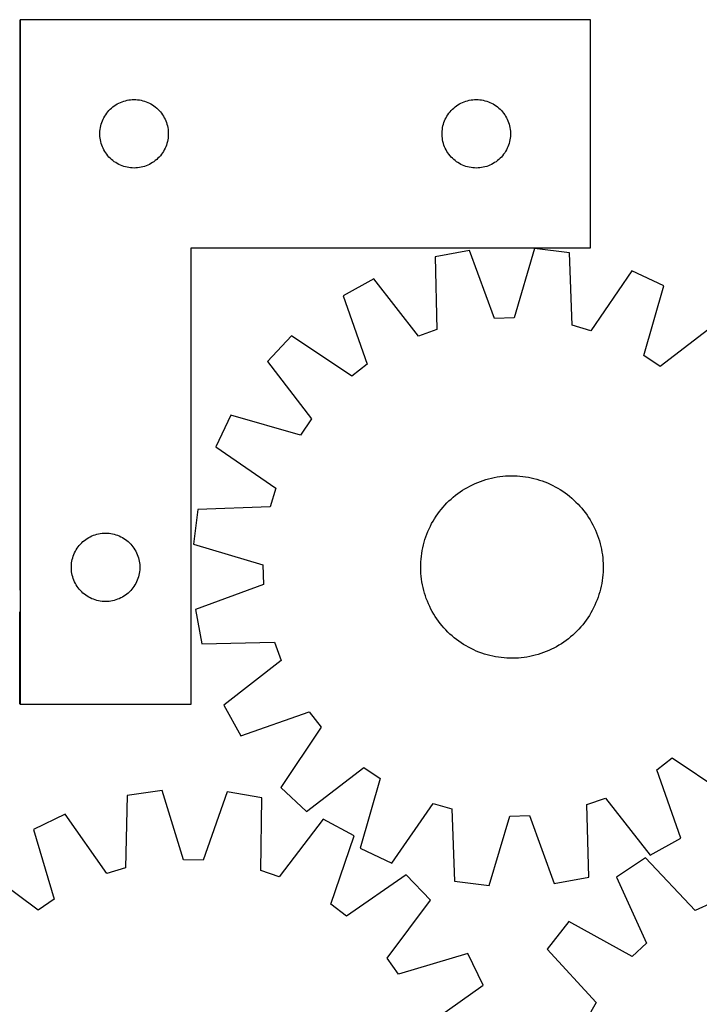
# Model space of a CAD drawing. Header units: millimetres. Extents: x 7 to 1491, y 7 to 2993.
# Tile 6 of 11: x 464 to 762, y 2562 to 2993. Entities that reach past the tile are written whole.
import ezdxf

# ---------------------------------------------------------------- set-up
doc = ezdxf.new("R2010")
doc.units = ezdxf.units.MM
doc.layers.add('COMMON', color=5, linetype='CONTINUOUS', true_color=0x0000ff)
doc.layers.add('CUT', color=7, linetype='CONTINUOUS', true_color=0x000000)

msp = doc.modelspace()

# ---------------------------------------------------------------- linework, layer by layer
at = {"layer": 'COMMON'}
for p, q in [((464.325769, 2993.308417), (464.325769, 2743.308417)), ((464.32577, 2693.308417), (464.32577, 2733.80036))]:
    msp.add_line(p, q, dxfattribs=at)
at = {"layer": 'CUT'}
for p, q in [((464.42577, 2993.308417), (464.42577, 2693.308417)), ((714.42577, 2993.308417), (464.42577, 2993.308417)), ((714.42577, 2893.308417), (714.42577, 2993.308417)), ((505.734454, 2955.533842), (506.375327, 2955.965051)), ((506.375327, 2955.965051), (507.037549, 2956.362696)), ((507.037549, 2956.362696), (507.719363, 2956.725724)), ((507.719363, 2956.725724), (508.418961, 2957.053171)), ((508.418961, 2957.053171), (509.134489, 2957.34417)), ((509.134489, 2957.34417), (509.864047, 2957.597948)), ((509.864047, 2957.597948), (510.605703, 2957.813833)), ((510.605703, 2957.813833), (511.357489, 2957.991253)), ((511.357489, 2957.991253), (512.117411, 2958.129736)), ((512.117411, 2958.129736), (512.883455, 2958.228915)), ((512.883455, 2958.228915), (513.653589, 2958.288529)), ((513.653589, 2958.288529), (514.42577, 2958.308417)), ((514.42577, 2958.308417), (515.197951, 2958.288529)), ((515.197951, 2958.288529), (515.968085, 2958.228915)), ((515.968085, 2958.228915), (516.734129, 2958.129736)), ((516.734129, 2958.129736), (517.494051, 2957.991253)), ((517.494051, 2957.991253), (518.245837, 2957.813833)), ((518.245837, 2957.813833), (518.987492, 2957.597948)), ((518.987492, 2957.597948), (519.717051, 2957.34417)), ((519.717051, 2957.34417), (520.432579, 2957.053171)), ((520.432579, 2957.053171), (521.132177, 2956.725724)), ((521.132177, 2956.725724), (521.813991, 2956.362696)), ((521.813991, 2956.362696), (522.476213, 2955.965051)), ((522.476213, 2955.965051), (523.117086, 2955.533842)), ((655.734454, 2955.533842), (656.375327, 2955.965051)), ((656.375327, 2955.965051), (657.037549, 2956.362696)), ((657.037549, 2956.362696), (657.719363, 2956.725724)), ((657.719363, 2956.725724), (658.418961, 2957.053171)), ((658.418961, 2957.053171), (659.134489, 2957.34417)), ((659.134489, 2957.34417), (659.864047, 2957.597948)), ((659.864047, 2957.597948), (660.605703, 2957.813833)), ((660.605703, 2957.813833), (661.357489, 2957.991253)), ((661.357489, 2957.991253), (662.117411, 2958.129736)), ((662.117411, 2958.129736), (662.883455, 2958.228915)), ((662.883455, 2958.228915), (663.653589, 2958.288529)), ((663.653589, 2958.288529), (664.42577, 2958.308417)), ((664.42577, 2958.308417), (665.197951, 2958.288529)), ((665.197951, 2958.288529), (665.968085, 2958.228915)), ((665.968085, 2958.228915), (666.734129, 2958.129736)), ((666.734129, 2958.129736), (667.494051, 2957.991253)), ((667.494051, 2957.991253), (668.245837, 2957.813833)), ((668.245837, 2957.813833), (668.987492, 2957.597948)), ((668.987492, 2957.597948), (669.717051, 2957.34417)), ((669.717051, 2957.34417), (670.432579, 2957.053171)), ((670.432579, 2957.053171), (671.132177, 2956.725724)), ((671.132177, 2956.725724), (671.813991, 2956.362696)), ((671.813991, 2956.362696), (672.476213, 2955.965051)), ((672.476213, 2955.965051), (673.117086, 2955.533842)), ((501.566051, 2951.030309), (501.980615, 2951.682073)), ((501.980615, 2951.682073), (502.428181, 2952.311631)), ((502.428181, 2952.311631), (502.907563, 2952.917315)), ((502.907563, 2952.917315), (503.417489, 2953.497517)), ((503.417489, 2953.497517), (503.956608, 2954.0507)), ((503.956608, 2954.0507), (504.523488, 2954.575396)), ((504.523488, 2954.575396), (505.116628, 2955.070214)), ((505.116628, 2955.070214), (505.734454, 2955.533842)), ((523.117086, 2955.533842), (523.734912, 2955.070214)), ((523.734912, 2955.070214), (524.328052, 2954.575396)), ((524.328052, 2954.575396), (524.894932, 2954.0507)), ((524.894932, 2954.0507), (525.43405, 2953.497517)), ((525.43405, 2953.497517), (525.943977, 2952.917315)), ((525.943977, 2952.917315), (526.423359, 2952.311631)), ((526.423359, 2952.311631), (526.870925, 2951.682073)), ((526.870925, 2951.682073), (527.285489, 2951.030309)), ((651.566051, 2951.030309), (651.980615, 2951.682073)), ((651.980615, 2951.682073), (652.428181, 2952.311631)), ((652.428181, 2952.311631), (652.907563, 2952.917315)), ((652.907563, 2952.917315), (653.417489, 2953.497517)), ((653.417489, 2953.497517), (653.956608, 2954.0507)), ((653.956608, 2954.0507), (654.523488, 2954.575396)), ((654.523488, 2954.575396), (655.116628, 2955.070214)), ((655.116628, 2955.070214), (655.734454, 2955.533842)), ((673.117086, 2955.533842), (673.734912, 2955.070214)), ((673.734912, 2955.070214), (674.328052, 2954.575396)), ((674.328052, 2954.575396), (674.894932, 2954.0507)), ((674.894932, 2954.0507), (675.43405, 2953.497517)), ((675.43405, 2953.497517), (675.943977, 2952.917315)), ((675.943977, 2952.917315), (676.423359, 2952.311631)), ((676.423359, 2952.311631), (676.870925, 2951.682073)), ((676.870925, 2951.682073), (677.285489, 2951.030309)), ((499.826804, 2946.753733), (500.023522, 2947.500702)), ((500.023522, 2947.500702), (500.258432, 2948.236553)), ((500.258432, 2948.236553), (500.53091, 2948.959336)), ((500.53091, 2948.959336), (500.840236, 2949.667133)), ((500.840236, 2949.667133), (501.185588, 2950.358068)), ((501.185588, 2950.358068), (501.566051, 2951.030309)), ((527.285489, 2951.030309), (527.665952, 2950.358068)), ((527.665952, 2950.358068), (528.011304, 2949.667133)), ((528.011304, 2949.667133), (528.320629, 2948.959336)), ((528.320629, 2948.959336), (528.593108, 2948.236553)), ((528.593108, 2948.236553), (528.828018, 2947.500702)), ((528.828018, 2947.500702), (529.024736, 2946.753733)), ((649.826804, 2946.753733), (650.023522, 2947.500702)), ((650.023522, 2947.500702), (650.258432, 2948.236553)), ((650.258432, 2948.236553), (650.53091, 2948.959336)), ((650.53091, 2948.959336), (650.840236, 2949.667133)), ((650.840236, 2949.667133), (651.185588, 2950.358068)), ((651.185588, 2950.358068), (651.566051, 2951.030309)), ((677.285489, 2951.030309), (677.665952, 2950.358068)), ((677.665952, 2950.358068), (678.011304, 2949.667133)), ((678.011304, 2949.667133), (678.320629, 2948.959336)), ((678.320629, 2948.959336), (678.593108, 2948.236553)), ((678.593108, 2948.236553), (678.828018, 2947.500702)), ((678.828018, 2947.500702), (679.024736, 2946.753733)), ((499.430743, 2943.694636), (499.470507, 2944.466049)), ((499.430743, 2942.922199), (499.430743, 2943.694636)), ((499.470507, 2944.466049), (499.54993, 2945.234393)), ((499.54993, 2945.234393), (499.668801, 2945.997629)), ((499.668801, 2945.997629), (499.826804, 2946.753733)), ((529.024736, 2946.753733), (529.182739, 2945.997629)), ((529.182739, 2945.997629), (529.30161, 2945.234393)), ((529.30161, 2945.234393), (529.381033, 2944.466049)), ((529.381033, 2944.466049), (529.420797, 2943.694636)), ((529.420797, 2943.694636), (529.420797, 2942.922199)), ((649.430743, 2943.694636), (649.470507, 2944.466049)), ((649.430743, 2942.922199), (649.430743, 2943.694636)), ((649.470507, 2944.466049), (649.54993, 2945.234393)), ((649.54993, 2945.234393), (649.668801, 2945.997629)), ((649.668801, 2945.997629), (649.826804, 2946.753733)), ((679.024736, 2946.753733), (679.182739, 2945.997629)), ((679.182739, 2945.997629), (679.30161, 2945.234393)), ((679.30161, 2945.234393), (679.381033, 2944.466049)), ((679.381033, 2944.466049), (679.420797, 2943.694636)), ((679.420797, 2943.694636), (679.420797, 2942.922199)), ((499.470507, 2942.150785), (499.430743, 2942.922199)), ((499.54993, 2941.382442), (499.470507, 2942.150785)), ((499.668801, 2940.619206), (499.54993, 2941.382442)), ((499.826804, 2939.863101), (499.668801, 2940.619206)), ((500.023522, 2939.116133), (499.826804, 2939.863101)), ((500.258432, 2938.380282), (500.023522, 2939.116133)), ((528.828018, 2939.116133), (528.593108, 2938.380282)), ((529.024736, 2939.863101), (528.828018, 2939.116133)), ((529.182739, 2940.619206), (529.024736, 2939.863101)), ((529.30161, 2941.382442), (529.182739, 2940.619206)), ((529.381033, 2942.150785), (529.30161, 2941.382442)), ((529.420797, 2942.922199), (529.381033, 2942.150785)), ((649.470507, 2942.150785), (649.430743, 2942.922199)), ((649.54993, 2941.382442), (649.470507, 2942.150785)), ((649.668801, 2940.619206), (649.54993, 2941.382442)), ((649.826804, 2939.863101), (649.668801, 2940.619206)), ((650.023522, 2939.116133), (649.826804, 2939.863101)), ((650.258432, 2938.380282), (650.023522, 2939.116133)), ((678.828018, 2939.116133), (678.593108, 2938.380282)), ((679.024736, 2939.863101), (678.828018, 2939.116133)), ((679.182739, 2940.619206), (679.024736, 2939.863101)), ((679.30161, 2941.382442), (679.182739, 2940.619206)), ((679.381033, 2942.150785), (679.30161, 2941.382442)), ((679.420797, 2942.922199), (679.381033, 2942.150785)), ((500.53091, 2937.657499), (500.258432, 2938.380282)), ((500.840236, 2936.949701), (500.53091, 2937.657499)), ((501.185588, 2936.258766), (500.840236, 2936.949701)), ((501.566051, 2935.586525), (501.185588, 2936.258766)), ((501.980615, 2934.934761), (501.566051, 2935.586525)), ((502.428181, 2934.305203), (501.980615, 2934.934761)), ((526.870925, 2934.934761), (526.423359, 2934.305203)), ((527.285489, 2935.586525), (526.870925, 2934.934761)), ((527.665952, 2936.258766), (527.285489, 2935.586525)), ((528.011304, 2936.949701), (527.665952, 2936.258766)), ((528.320629, 2937.657499), (528.011304, 2936.949701)), ((528.593108, 2938.380282), (528.320629, 2937.657499)), ((650.53091, 2937.657499), (650.258432, 2938.380282)), ((650.840236, 2936.949701), (650.53091, 2937.657499)), ((651.185588, 2936.258766), (650.840236, 2936.949701)), ((651.566051, 2935.586525), (651.185588, 2936.258766)), ((651.980615, 2934.934761), (651.566051, 2935.586525)), ((652.428181, 2934.305203), (651.980615, 2934.934761)), ((676.870925, 2934.934761), (676.423359, 2934.305203)), ((677.285489, 2935.586525), (676.870925, 2934.934761)), ((677.665952, 2936.258766), (677.285489, 2935.586525)), ((678.011304, 2936.949701), (677.665952, 2936.258766)), ((678.320629, 2937.657499), (678.011304, 2936.949701)), ((678.593108, 2938.380282), (678.320629, 2937.657499)), ((502.907563, 2933.69952), (502.428181, 2934.305203)), ((503.417489, 2933.119317), (502.907563, 2933.69952)), ((503.956608, 2932.566134), (503.417489, 2933.119317)), ((504.523488, 2932.041438), (503.956608, 2932.566134)), ((505.116628, 2931.54662), (504.523488, 2932.041438)), ((505.734454, 2931.082992), (505.116628, 2931.54662)), ((506.375327, 2930.651784), (505.734454, 2931.082992)), ((507.037549, 2930.254139), (506.375327, 2930.651784)), ((507.719363, 2929.891111), (507.037549, 2930.254139)), ((521.813991, 2930.254139), (521.132177, 2929.891111)), ((522.476213, 2930.651784), (521.813991, 2930.254139)), ((523.117086, 2931.082992), (522.476213, 2930.651784)), ((523.734912, 2931.54662), (523.117086, 2931.082992)), ((524.328052, 2932.041438), (523.734912, 2931.54662)), ((524.894932, 2932.566134), (524.328052, 2932.041438)), ((525.43405, 2933.119317), (524.894932, 2932.566134)), ((525.943977, 2933.69952), (525.43405, 2933.119317)), ((526.423359, 2934.305203), (525.943977, 2933.69952)), ((652.907563, 2933.69952), (652.428181, 2934.305203)), ((653.417489, 2933.119317), (652.907563, 2933.69952)), ((653.956608, 2932.566134), (653.417489, 2933.119317)), ((654.523488, 2932.041438), (653.956608, 2932.566134)), ((655.116628, 2931.54662), (654.523488, 2932.041438)), ((655.734454, 2931.082992), (655.116628, 2931.54662)), ((656.375327, 2930.651784), (655.734454, 2931.082992)), ((657.037549, 2930.254139), (656.375327, 2930.651784)), ((657.719363, 2929.891111), (657.037549, 2930.254139)), ((671.813991, 2930.254139), (671.132177, 2929.891111)), ((672.476213, 2930.651784), (671.813991, 2930.254139)), ((673.117086, 2931.082992), (672.476213, 2930.651784)), ((673.734912, 2931.54662), (673.117086, 2931.082992)), ((674.328052, 2932.041438), (673.734912, 2931.54662)), ((674.894932, 2932.566134), (674.328052, 2932.041438)), ((675.43405, 2933.119317), (674.894932, 2932.566134)), ((675.943977, 2933.69952), (675.43405, 2933.119317)), ((676.423359, 2934.305203), (675.943977, 2933.69952)), ((508.418961, 2929.563664), (507.719363, 2929.891111)), ((509.134489, 2929.272665), (508.418961, 2929.563664)), ((509.864047, 2929.018887), (509.134489, 2929.272665)), ((510.605703, 2928.803001), (509.864047, 2929.018887)), ((511.357489, 2928.625582), (510.605703, 2928.803001)), ((512.117411, 2928.487099), (511.357489, 2928.625582)), ((512.883455, 2928.387919), (512.117411, 2928.487099)), ((513.653589, 2928.328306), (512.883455, 2928.387919)), ((514.42577, 2928.308417), (513.653589, 2928.328306)), ((515.197951, 2928.328306), (514.42577, 2928.308417)), ((515.968085, 2928.387919), (515.197951, 2928.328306)), ((516.734129, 2928.487099), (515.968085, 2928.387919)), ((517.494051, 2928.625582), (516.734129, 2928.487099)), ((518.245837, 2928.803001), (517.494051, 2928.625582)), ((518.987492, 2929.018887), (518.245837, 2928.803001)), ((519.717051, 2929.272665), (518.987492, 2929.018887)), ((520.432579, 2929.563664), (519.717051, 2929.272665)), ((521.132177, 2929.891111), (520.432579, 2929.563664)), ((658.418961, 2929.563664), (657.719363, 2929.891111)), ((659.134489, 2929.272665), (658.418961, 2929.563664)), ((659.864047, 2929.018887), (659.134489, 2929.272665)), ((660.605703, 2928.803001), (659.864047, 2929.018887)), ((661.357489, 2928.625582), (660.605703, 2928.803001)), ((662.117411, 2928.487099), (661.357489, 2928.625582)), ((662.883455, 2928.387919), (662.117411, 2928.487099)), ((663.653589, 2928.328306), (662.883455, 2928.387919)), ((664.42577, 2928.308417), (663.653589, 2928.328306)), ((665.197951, 2928.328306), (664.42577, 2928.308417)), ((665.968085, 2928.387919), (665.197951, 2928.328306)), ((666.734129, 2928.487099), (665.968085, 2928.387919)), ((667.494051, 2928.625582), (666.734129, 2928.487099)), ((668.245837, 2928.803001), (667.494051, 2928.625582)), ((668.987492, 2929.018887), (668.245837, 2928.803001)), ((669.717051, 2929.272665), (668.987492, 2929.018887)), ((670.432579, 2929.563664), (669.717051, 2929.272665)), ((671.132177, 2929.891111), (670.432579, 2929.563664)), ((539.42577, 2693.308417), (539.42577, 2893.308417)), ((539.42577, 2893.308417), (714.42577, 2893.308417)), ((661.488378, 2892.197009), (646.373531, 2889.320913)), ((672.399158, 2862.36532), (661.488378, 2892.197009)), ((690.013554, 2893.080296), (680.969394, 2862.630699)), ((705.27739, 2891.144881), (690.013554, 2893.080296)), ((646.373531, 2889.320913), (647.181466, 2857.566827)), ((706.43566, 2859.401642), (705.27739, 2891.144881)), ((732.679395, 2883.170172), (714.668445, 2857.005684)), ((746.59809, 2876.612698), (732.679395, 2883.170172)), ((619.517427, 2879.666093), (606.031116, 2872.260019)), ((639.112694, 2854.666088), (619.517427, 2879.666093)), ((737.89047, 2846.06516), (746.59809, 2876.612698)), ((606.031116, 2872.260019), (616.61206, 2842.309754)), ((680.969394, 2862.630699), (672.399158, 2862.36532)), ((647.181466, 2857.566827), (639.112694, 2854.666088)), ((714.668445, 2857.005684), (706.43566, 2859.401642)), ((770.194625, 2860.560615), (744.979922, 2841.242397)), ((583.472947, 2854.778747), (572.935305, 2843.567652)), ((609.83458, 2837.0576), (583.472947, 2854.778747)), ((744.979922, 2841.242397), (737.89047, 2846.06516)), ((572.935305, 2843.567652), (592.253522, 2818.35295)), ((616.61206, 2842.309754), (609.83458, 2837.0576)), ((556.883222, 2819.971118), (550.325748, 2806.052423)), ((587.43076, 2811.263497), (556.883222, 2819.971118)), ((592.253522, 2818.35295), (587.43076, 2811.263497)), ((550.325748, 2806.052423), (576.490236, 2788.041473)), ((668.618119, 2791.762665), (669.827683, 2792.103196)), ((669.827683, 2792.103196), (671.047347, 2792.405566)), ((671.047347, 2792.405566), (672.275906, 2792.669476)), ((672.275906, 2792.669476), (673.512149, 2792.894665)), ((673.512149, 2792.894665), (674.754855, 2793.080912)), ((674.754855, 2793.080912), (676.002799, 2793.228033)), ((676.002799, 2793.228033), (677.254747, 2793.335883)), ((677.254747, 2793.335883), (678.509466, 2793.404354)), ((678.509466, 2793.404354), (679.765716, 2793.433381)), ((679.765716, 2793.433381), (681.022258, 2793.422933)), ((681.022258, 2793.422933), (682.277851, 2793.373021)), ((682.277851, 2793.373021), (683.531258, 2793.283695)), ((683.531258, 2793.283695), (684.78124, 2793.155042)), ((684.78124, 2793.155042), (686.026564, 2792.98719)), ((686.026564, 2792.98719), (687.266002, 2792.780304)), ((687.266002, 2792.780304), (688.498329, 2792.534589)), ((688.498329, 2792.534589), (689.72233, 2792.250286)), ((689.72233, 2792.250286), (690.936797, 2791.927678)), ((576.490236, 2788.041473), (574.094277, 2779.808687)), ((658.379267, 2787.048207), (659.445798, 2787.712675)), ((659.445798, 2787.712675), (660.532675, 2788.343314)), ((660.532675, 2788.343314), (661.638825, 2788.939502)), ((661.638825, 2788.939502), (662.763155, 2789.500651)), ((662.763155, 2789.500651), (663.904557, 2790.026207)), ((663.904557, 2790.026207), (665.061903, 2790.515651)), ((665.061903, 2790.515651), (666.234053, 2790.968501)), ((666.234053, 2790.968501), (667.419848, 2791.384309)), ((667.419848, 2791.384309), (668.618119, 2791.762665)), ((690.936797, 2791.927678), (692.140532, 2791.56708)), ((692.140532, 2791.56708), (693.332346, 2791.168851)), ((693.332346, 2791.168851), (694.511063, 2790.733382)), ((694.511063, 2790.733382), (695.67552, 2790.261104)), ((695.67552, 2790.261104), (696.824567, 2789.752483)), ((696.824567, 2789.752483), (697.957072, 2789.208019)), ((697.957072, 2789.208019), (699.071916, 2788.628252)), ((699.071916, 2788.628252), (700.167999, 2788.013753)), ((700.167999, 2788.013753), (701.244239, 2787.365128)), ((653.387864, 2783.242526), (654.337319, 2784.065655)), ((654.337319, 2784.065655), (655.312161, 2784.858555)), ((655.312161, 2784.858555), (656.311428, 2785.620443)), ((656.311428, 2785.620443), (657.334133, 2786.350567)), ((657.334133, 2786.350567), (658.379267, 2787.048207)), ((701.244239, 2787.365128), (702.299574, 2786.683018)), ((702.299574, 2786.683018), (703.332963, 2785.968095)), ((703.332963, 2785.968095), (704.343385, 2785.221066)), ((704.343385, 2785.221066), (705.329845, 2784.442667)), ((705.329845, 2784.442667), (706.291367, 2783.633667)), ((706.291367, 2783.633667), (707.227004, 2782.794863)), ((574.094277, 2779.808687), (542.351039, 2778.650418)), ((649.053253, 2778.702872), (649.862253, 2779.664395)), ((649.862253, 2779.664395), (650.701057, 2780.600031)), ((650.701057, 2780.600031), (651.568835, 2781.508859)), ((651.568835, 2781.508859), (652.464732, 2782.389981)), ((652.464732, 2782.389981), (653.387864, 2783.242526)), ((707.227004, 2782.794863), (708.135831, 2781.927085)), ((708.135831, 2781.927085), (709.016953, 2781.031188)), ((709.016953, 2781.031188), (709.869499, 2780.108056)), ((709.869499, 2780.108056), (710.692628, 2779.158601)), ((710.692628, 2779.158601), (711.485528, 2778.183759)), ((542.351039, 2778.650418), (540.415624, 2763.386581)), ((646.130792, 2774.617266), (646.812902, 2775.672601)), ((646.812902, 2775.672601), (647.527825, 2776.70599)), ((647.527825, 2776.70599), (648.274854, 2777.716413)), ((648.274854, 2777.716413), (649.053253, 2778.702872)), ((711.485528, 2778.183759), (712.247415, 2777.184492)), ((712.247415, 2777.184492), (712.97754, 2776.161787)), ((712.97754, 2776.161787), (713.67518, 2775.116653)), ((713.67518, 2775.116653), (714.339647, 2774.050121)), ((643.743437, 2770.197595), (644.2879, 2771.3301)), ((644.2879, 2771.3301), (644.867668, 2772.444944)), ((644.867668, 2772.444944), (645.482167, 2773.541026)), ((645.482167, 2773.541026), (646.130792, 2774.617266)), ((714.339647, 2774.050121), (714.970286, 2772.963245)), ((714.970286, 2772.963245), (715.566474, 2771.857095)), ((715.566474, 2771.857095), (716.127623, 2770.732765)), ((716.127623, 2770.732765), (716.653179, 2769.591363)), ((493.875327, 2765.965051), (494.537549, 2766.362696)), ((494.537549, 2766.362696), (495.219363, 2766.725724)), ((495.219363, 2766.725724), (495.918961, 2767.053171)), ((495.918961, 2767.053171), (496.634489, 2767.34417)), ((496.634489, 2767.34417), (497.364047, 2767.597948)), ((497.364047, 2767.597948), (498.105703, 2767.813833)), ((498.105703, 2767.813833), (498.857489, 2767.991253)), ((498.857489, 2767.991253), (499.617411, 2768.129736)), ((499.617411, 2768.129736), (500.383455, 2768.228915)), ((500.383455, 2768.228915), (501.153589, 2768.288529)), ((501.153589, 2768.288529), (501.92577, 2768.308417)), ((501.92577, 2768.308417), (502.697951, 2768.288529)), ((502.697951, 2768.288529), (503.468085, 2768.228915)), ((503.468085, 2768.228915), (504.234129, 2768.129736)), ((504.234129, 2768.129736), (504.994051, 2767.991253)), ((504.994051, 2767.991253), (505.745837, 2767.813833)), ((505.745837, 2767.813833), (506.487492, 2767.597948)), ((506.487492, 2767.597948), (507.217051, 2767.34417)), ((507.217051, 2767.34417), (507.932579, 2767.053171)), ((507.932579, 2767.053171), (508.632177, 2766.725724)), ((508.632177, 2766.725724), (509.313991, 2766.362696)), ((509.313991, 2766.362696), (509.976213, 2765.965051)), ((641.928839, 2765.513559), (642.327069, 2766.705373)), ((642.327069, 2766.705373), (642.762538, 2767.88409)), ((642.762538, 2767.88409), (643.234816, 2769.048547)), ((643.234816, 2769.048547), (643.743437, 2770.197595)), ((716.653179, 2769.591363), (717.142623, 2768.434017)), ((717.142623, 2768.434017), (717.595473, 2767.261867)), ((717.595473, 2767.261867), (718.011281, 2766.076072)), ((718.011281, 2766.076072), (718.389638, 2764.877801)), ((489.480615, 2761.682073), (489.928181, 2762.311631)), ((489.928181, 2762.311631), (490.407563, 2762.917315)), ((490.407563, 2762.917315), (490.917489, 2763.497517)), ((490.917489, 2763.497517), (491.456608, 2764.0507)), ((491.456608, 2764.0507), (492.023488, 2764.575396)), ((492.023488, 2764.575396), (492.616628, 2765.070214)), ((492.616628, 2765.070214), (493.234454, 2765.533842)), ((493.234454, 2765.533842), (493.875327, 2765.965051)), ((509.976213, 2765.965051), (510.617086, 2765.533842)), ((510.617086, 2765.533842), (511.234912, 2765.070214)), ((511.234912, 2765.070214), (511.828052, 2764.575396)), ((511.828052, 2764.575396), (512.394932, 2764.0507)), ((512.394932, 2764.0507), (512.93405, 2763.497517)), ((512.93405, 2763.497517), (513.443977, 2762.917315)), ((513.443977, 2762.917315), (513.923359, 2762.311631)), ((513.923359, 2762.311631), (514.370925, 2761.682073)), ((540.415624, 2763.386581), (570.865221, 2754.342421)), ((640.715616, 2760.639029), (640.961331, 2761.871357)), ((640.961331, 2761.871357), (641.245633, 2763.095358)), ((641.245633, 2763.095358), (641.568242, 2764.309825)), ((641.568242, 2764.309825), (641.928839, 2765.513559)), ((718.389638, 2764.877801), (718.730169, 2763.668237)), ((718.730169, 2763.668237), (719.032538, 2762.448573)), ((719.032538, 2762.448573), (719.296448, 2761.220014)), ((487.326804, 2756.753733), (487.523522, 2757.500702)), ((487.523522, 2757.500702), (487.758432, 2758.236553)), ((487.758432, 2758.236553), (488.03091, 2758.959336)), ((488.03091, 2758.959336), (488.340236, 2759.667133)), ((488.340236, 2759.667133), (488.685588, 2760.358068)), ((488.685588, 2760.358068), (489.066051, 2761.030309)), ((489.066051, 2761.030309), (489.480615, 2761.682073)), ((514.370925, 2761.682073), (514.785489, 2761.030309)), ((514.785489, 2761.030309), (515.165952, 2760.358068)), ((515.165952, 2760.358068), (515.511304, 2759.667133)), ((515.511304, 2759.667133), (515.820629, 2758.959336)), ((515.820629, 2758.959336), (516.093108, 2758.236553)), ((516.093108, 2758.236553), (516.328018, 2757.500702)), ((516.328018, 2757.500702), (516.524736, 2756.753733)), ((640.212225, 2756.904285), (640.340878, 2758.154268)), ((640.340878, 2758.154268), (640.50873, 2759.399592)), ((640.50873, 2759.399592), (640.715616, 2760.639029)), ((719.296448, 2761.220014), (719.521638, 2759.983771)), ((719.521638, 2759.983771), (719.707885, 2758.741065)), ((719.707885, 2758.741065), (719.855006, 2757.493121)), ((719.855006, 2757.493121), (719.962855, 2756.241173)), ((486.930743, 2753.694636), (486.970507, 2754.466049)), ((486.930743, 2752.922199), (486.930743, 2753.694636)), ((486.970507, 2754.466049), (487.04993, 2755.234393)), ((487.04993, 2755.234393), (487.168801, 2755.997629)), ((487.168801, 2755.997629), (487.326804, 2756.753733)), ((516.524736, 2756.753733), (516.682739, 2755.997629)), ((516.682739, 2755.997629), (516.80161, 2755.234393)), ((516.80161, 2755.234393), (516.881033, 2754.466049)), ((516.881033, 2754.466049), (516.920797, 2753.694636)), ((516.920797, 2753.694636), (516.920797, 2752.922199)), ((570.865221, 2754.342421), (571.1306, 2745.772185)), ((640.062539, 2753.138743), (640.072987, 2754.395285)), ((640.091565, 2751.882493), (640.062539, 2753.138743)), ((640.072987, 2754.395285), (640.122899, 2755.650879)), ((640.122899, 2755.650879), (640.212225, 2756.904285)), ((719.962855, 2756.241173), (720.031327, 2754.986454)), ((720.031327, 2754.986454), (720.060353, 2753.730204)), ((720.060353, 2753.730204), (720.049905, 2752.473662)), ((486.970507, 2752.150785), (486.930743, 2752.922199)), ((487.04993, 2751.382442), (486.970507, 2752.150785)), ((487.168801, 2750.619206), (487.04993, 2751.382442)), ((487.326804, 2749.863101), (487.168801, 2750.619206)), ((487.523522, 2749.116133), (487.326804, 2749.863101)), ((487.758432, 2748.380282), (487.523522, 2749.116133)), ((516.328018, 2749.116133), (516.093108, 2748.380282)), ((516.524736, 2749.863101), (516.328018, 2749.116133)), ((516.682739, 2750.619206), (516.524736, 2749.863101)), ((516.80161, 2751.382442), (516.682739, 2750.619206)), ((516.881033, 2752.150785), (516.80161, 2751.382442)), ((516.920797, 2752.922199), (516.881033, 2752.150785)), ((640.160037, 2750.627775), (640.091565, 2751.882493)), ((640.267887, 2749.375826), (640.160037, 2750.627775)), ((640.415008, 2748.127883), (640.267887, 2749.375826)), ((719.910667, 2749.964662), (719.782014, 2748.71468)), ((719.999993, 2751.218068), (719.910667, 2749.964662)), ((720.049905, 2752.473662), (719.999993, 2751.218068)), ((488.03091, 2747.657499), (487.758432, 2748.380282)), ((488.340236, 2746.949701), (488.03091, 2747.657499)), ((488.685588, 2746.258766), (488.340236, 2746.949701)), ((489.066051, 2745.586525), (488.685588, 2746.258766)), ((489.480615, 2744.934761), (489.066051, 2745.586525)), ((489.928181, 2744.305203), (489.480615, 2744.934761)), ((514.370925, 2744.934761), (513.923359, 2744.305203)), ((514.785489, 2745.586525), (514.370925, 2744.934761)), ((515.165952, 2746.258766), (514.785489, 2745.586525)), ((515.511304, 2746.949701), (515.165952, 2746.258766)), ((515.820629, 2747.657499), (515.511304, 2746.949701)), ((516.093108, 2748.380282), (515.820629, 2747.657499)), ((571.1306, 2745.772185), (541.298911, 2734.861406)), ((640.601255, 2746.885177), (640.415008, 2748.127883)), ((640.826444, 2745.648934), (640.601255, 2746.885177)), ((641.090354, 2744.420374), (640.826444, 2745.648934)), ((719.161561, 2744.997591), (718.877259, 2743.77359)), ((719.407277, 2746.229918), (719.161561, 2744.997591)), ((719.614162, 2747.469356), (719.407277, 2746.229918)), ((719.782014, 2748.71468), (719.614162, 2747.469356)), ((490.407563, 2743.69952), (489.928181, 2744.305203)), ((490.917489, 2743.119317), (490.407563, 2743.69952)), ((491.456608, 2742.566134), (490.917489, 2743.119317)), ((492.023488, 2742.041438), (491.456608, 2742.566134)), ((492.616628, 2741.54662), (492.023488, 2742.041438)), ((493.234454, 2741.082992), (492.616628, 2741.54662)), ((493.875327, 2740.651784), (493.234454, 2741.082992)), ((494.537549, 2740.254139), (493.875327, 2740.651784)), ((495.219363, 2739.891111), (494.537549, 2740.254139)), ((509.313991, 2740.254139), (508.632177, 2739.891111)), ((509.976213, 2740.651784), (509.313991, 2740.254139)), ((510.617086, 2741.082992), (509.976213, 2740.651784)), ((511.234912, 2741.54662), (510.617086, 2741.082992)), ((511.828052, 2742.041438), (511.234912, 2741.54662)), ((512.394932, 2742.566134), (511.828052, 2742.041438)), ((512.93405, 2743.119317), (512.394932, 2742.566134)), ((513.443977, 2743.69952), (512.93405, 2743.119317)), ((513.923359, 2744.305203), (513.443977, 2743.69952)), ((641.392724, 2743.200711), (641.090354, 2744.420374)), ((641.733255, 2741.991146), (641.392724, 2743.200711)), ((642.111611, 2740.792875), (641.733255, 2741.991146)), ((642.527419, 2739.60708), (642.111611, 2740.792875)), ((718.194053, 2741.355388), (717.795823, 2740.163574)), ((718.55465, 2742.559123), (718.194053, 2741.355388)), ((718.877259, 2743.77359), (718.55465, 2742.559123)), ((495.918961, 2739.563664), (495.219363, 2739.891111)), ((496.634489, 2739.272665), (495.918961, 2739.563664)), ((497.364047, 2739.018887), (496.634489, 2739.272665)), ((498.105703, 2738.803001), (497.364047, 2739.018887)), ((498.857489, 2738.625582), (498.105703, 2738.803001)), ((499.617411, 2738.487099), (498.857489, 2738.625582)), ((500.383455, 2738.387919), (499.617411, 2738.487099)), ((501.153589, 2738.328306), (500.383455, 2738.387919)), ((501.92577, 2738.308417), (501.153589, 2738.328306)), ((502.697951, 2738.328306), (501.92577, 2738.308417)), ((503.468085, 2738.387919), (502.697951, 2738.328306)), ((504.234129, 2738.487099), (503.468085, 2738.387919)), ((504.994051, 2738.625582), (504.234129, 2738.487099)), ((505.745837, 2738.803001), (504.994051, 2738.625582)), ((506.487492, 2739.018887), (505.745837, 2738.803001)), ((507.217051, 2739.272665), (506.487492, 2739.018887)), ((507.932579, 2739.563664), (507.217051, 2739.272665)), ((508.632177, 2739.891111), (507.932579, 2739.563664)), ((642.980269, 2738.434931), (642.527419, 2739.60708)), ((643.469713, 2737.277584), (642.980269, 2738.434931)), ((643.995269, 2736.136183), (643.469713, 2737.277584)), ((644.556418, 2735.011852), (643.995269, 2736.136183)), ((716.379455, 2736.671352), (715.834992, 2735.538848)), ((716.888077, 2737.8204), (716.379455, 2736.671352)), ((717.360355, 2738.984857), (716.888077, 2737.8204)), ((717.795823, 2740.163574), (717.360355, 2738.984857)), ((541.298911, 2734.861406), (544.175007, 2719.746558)), ((645.152606, 2733.905703), (644.556418, 2735.011852)), ((645.783245, 2732.818826), (645.152606, 2733.905703)), ((646.447712, 2731.752294), (645.783245, 2732.818826)), ((647.145352, 2730.70716), (646.447712, 2731.752294)), ((713.9921, 2732.251681), (713.30999, 2731.196346)), ((714.640725, 2733.327921), (713.9921, 2732.251681)), ((715.255225, 2734.424004), (714.640725, 2733.327921)), ((715.834992, 2735.538848), (715.255225, 2734.424004)), ((647.875477, 2729.684455), (647.145352, 2730.70716)), ((648.637365, 2728.685189), (647.875477, 2729.684455)), ((649.430264, 2727.710347), (648.637365, 2728.685189)), ((650.253393, 2726.760891), (649.430264, 2727.710347)), ((711.069639, 2728.166075), (710.260639, 2727.204553)), ((711.848038, 2729.152535), (711.069639, 2728.166075)), ((712.595067, 2730.162957), (711.848038, 2729.152535)), ((713.30999, 2731.196346), (712.595067, 2730.162957)), ((651.105939, 2725.83776), (650.253393, 2726.760891)), ((651.987061, 2724.941863), (651.105939, 2725.83776)), ((652.895888, 2724.074084), (651.987061, 2724.941863)), ((653.831525, 2723.235281), (652.895888, 2724.074084)), ((654.793048, 2722.426281), (653.831525, 2723.235281)), ((706.735028, 2723.626421), (705.785573, 2722.803292)), ((707.65816, 2724.478967), (706.735028, 2723.626421)), ((708.554057, 2725.360088), (707.65816, 2724.478967)), ((709.421836, 2726.268916), (708.554057, 2725.360088)), ((710.260639, 2727.204553), (709.421836, 2726.268916)), ((544.175007, 2719.746558), (575.929093, 2720.554494)), ((575.929093, 2720.554494), (578.829832, 2712.485722)), ((655.779507, 2721.647882), (654.793048, 2722.426281)), ((656.78993, 2720.900852), (655.779507, 2721.647882)), ((657.823318, 2720.18593), (656.78993, 2720.900852)), ((658.878654, 2719.503819), (657.823318, 2720.18593)), ((659.954894, 2718.855195), (658.878654, 2719.503819)), ((661.050976, 2718.240695), (659.954894, 2718.855195)), ((700.677094, 2719.156273), (699.590217, 2718.525634)), ((701.743626, 2719.82074), (700.677094, 2719.156273)), ((702.78876, 2720.51838), (701.743626, 2719.82074)), ((703.811465, 2721.248504), (702.78876, 2720.51838)), ((704.810731, 2722.010392), (703.811465, 2721.248504)), ((705.785573, 2722.803292), (704.810731, 2722.010392)), ((662.16582, 2717.660928), (661.050976, 2718.240695)), ((663.298325, 2717.116465), (662.16582, 2717.660928)), ((664.447373, 2716.607843), (663.298325, 2717.116465)), ((665.61183, 2716.135565), (664.447373, 2716.607843)), ((666.790547, 2715.700096), (665.61183, 2716.135565)), ((667.982361, 2715.301867), (666.790547, 2715.700096)), ((669.186095, 2714.94127), (667.982361, 2715.301867)), ((670.400562, 2714.618661), (669.186095, 2714.94127)), ((671.624563, 2714.334359), (670.400562, 2714.618661)), ((672.856891, 2714.088643), (671.624563, 2714.334359)), ((689.075546, 2714.463382), (687.846986, 2714.199472)), ((690.295209, 2714.765751), (689.075546, 2714.463382)), ((691.504773, 2715.106282), (690.295209, 2714.765751)), ((692.703044, 2715.484639), (691.504773, 2715.106282)), ((693.88884, 2715.900447), (692.703044, 2715.484639)), ((695.060989, 2716.353296), (693.88884, 2715.900447)), ((696.218336, 2716.842741), (695.060989, 2716.353296)), ((697.359737, 2717.368297), (696.218336, 2716.842741)), ((698.484068, 2717.929446), (697.359737, 2717.368297)), ((699.590217, 2718.525634), (698.484068, 2717.929446)), ((578.829832, 2712.485722), (553.829826, 2692.890455)), ((674.096328, 2713.881757), (672.856891, 2714.088643)), ((675.341652, 2713.713905), (674.096328, 2713.881757)), ((676.591634, 2713.585253), (675.341652, 2713.713905)), ((677.845041, 2713.495927), (676.591634, 2713.585253)), ((679.100635, 2713.446015), (677.845041, 2713.495927)), ((680.357177, 2713.435567), (679.100635, 2713.446015)), ((681.613427, 2713.464593), (680.357177, 2713.435567)), ((682.868145, 2713.533065), (681.613427, 2713.464593)), ((684.120094, 2713.640914), (682.868145, 2713.533065)), ((685.368037, 2713.788035), (684.120094, 2713.640914)), ((686.610743, 2713.974282), (685.368037, 2713.788035)), ((687.846986, 2714.199472), (686.610743, 2713.974282)), ((464.42577, 2693.308417), (539.42577, 2693.308417)), ((553.829826, 2692.890455), (561.235901, 2679.404143)), ((561.235901, 2679.404143), (591.186166, 2689.985088)), ((591.186166, 2689.985088), (596.43832, 2683.207607)), ((596.43832, 2683.207607), (578.717172, 2656.845974)), ((743.510832, 2664.559193), (750.288313, 2669.811348)), ((750.288313, 2669.811348), (776.649945, 2652.0902)), ((589.928267, 2646.308333), (615.14297, 2665.62655)), ((615.14297, 2665.62655), (622.232422, 2660.803788)), ((754.091777, 2634.608929), (743.510832, 2664.559193)), ((622.232422, 2660.803788), (613.524802, 2630.256249)), ((526.692099, 2655.492065), (511.45285, 2653.371726)), ((536.104779, 2625.154363), (526.692099, 2655.492065)), ((555.225887, 2654.954696), (544.677603, 2624.992913)), ((570.374494, 2652.262072), (555.225887, 2654.954696)), ((578.717172, 2656.845974), (589.928267, 2646.308333)), ((511.45285, 2653.371726), (510.679536, 2621.616778)), ((569.95162, 2620.500524), (570.374494, 2652.262072)), ((627.443497, 2623.698775), (645.454447, 2649.863263)), ((645.454447, 2649.863263), (653.687232, 2647.467305)), ((712.941426, 2649.302121), (721.010198, 2652.20286)), ((721.010198, 2652.20286), (740.605465, 2627.202854)), ((653.687232, 2647.467305), (654.845502, 2615.724067)), ((713.749362, 2617.548035), (712.941426, 2649.302121)), ((484.149549, 2645.065369), (470.311382, 2638.33962)), ((502.476406, 2619.121177), (484.149549, 2645.065369)), ((597.345683, 2642.933578), (578.054969, 2617.697828)), ((610.920799, 2635.691563), (597.345683, 2642.933578)), ((670.109339, 2613.788652), (679.153498, 2644.238248)), ((679.153498, 2644.238248), (687.723734, 2644.503627)), ((687.723734, 2644.503627), (698.634514, 2614.671939)), ((470.311382, 2638.33962), (479.388736, 2607.899902)), ((600.703763, 2605.615211), (610.920799, 2635.691563)), ((740.605465, 2627.202854), (754.091777, 2634.608929)), ((613.524802, 2630.256249), (627.443497, 2623.698775)), ((544.677603, 2624.992913), (536.104779, 2625.154363)), ((738.644873, 2626.026725), (725.866122, 2617.457355)), ((760.373605, 2602.856983), (738.644873, 2626.026725)), ((472.358278, 2602.991538), (446.911206, 2622.00262)), ((510.679536, 2621.616778), (502.476406, 2619.121177)), ((578.054969, 2617.697828), (569.95162, 2620.500524)), ((633.689261, 2618.485083), (607.544426, 2600.445616)), ((644.362057, 2607.402575), (633.689261, 2618.485083)), ((654.845502, 2615.724067), (670.109339, 2613.788652)), ((698.634514, 2614.671939), (713.749362, 2617.548035)), ((725.866122, 2617.457355), (739.053471, 2588.559802)), ((479.388736, 2607.899902), (472.358278, 2602.991538)), ((625.350975, 2581.955502), (644.362057, 2607.402575)), ((768.154335, 2606.459705), (760.373605, 2602.856983)), ((607.544426, 2600.445616), (600.703763, 2605.615211)), ((704.941762, 2598.050218), (695.43653, 2585.951412)), ((732.766859, 2582.729031), (704.941762, 2598.050218)), ((695.43653, 2585.951412), (716.908278, 2562.543321)), ((739.053471, 2588.559802), (732.766859, 2582.729031)), ((630.259339, 2574.925045), (625.350975, 2581.955502)), ((660.699056, 2584.002398), (630.259339, 2574.925045)), ((667.424805, 2570.164232), (660.699056, 2584.002398)), ((641.480614, 2551.837375), (667.424805, 2570.164232)), ((716.908278, 2562.543321), (712.731162, 2555.055259))]:
    msp.add_line(p, q, dxfattribs=at)

doc.saveas('drawing.dxf')
